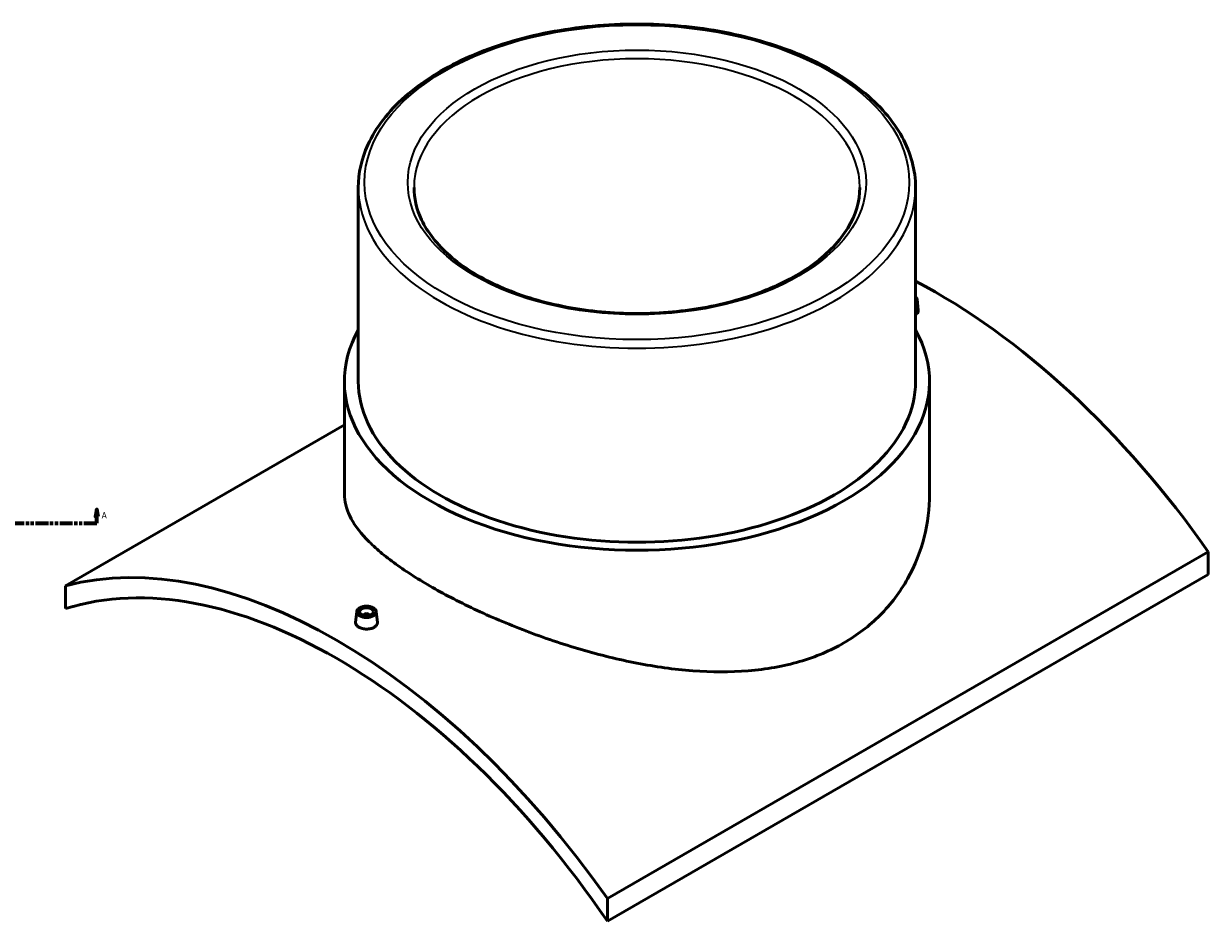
# Model space of a CAD drawing. Header units: millimetres. Extents: x -449 to 1833, y -500 to 2531.
# Tile 5 of 8: x 983 to 1833, y 713 to 1357. Entities that reach past the tile are written whole.
import ezdxf

# ---------------------------------------------------------------- set-up
doc = ezdxf.new("R2010")
doc.units = ezdxf.units.MM
doc.linetypes.add('DOUBLE_DASH_CHAIN', pattern=[1.2403, 0.6614, -0.0827, 0.1654, -0.0827, 0.1654, -0.0827])
for name, color, linetype, lineweight in [('Section Line (ANSI)', 7, 'DOUBLE_DASH_CHAIN', 70), ('Visible (ANSI)', 7, 'Continuous', 50), ('Visible Narrow (ANSI)', 7, 'Continuous', 35)]:
    doc.layers.add(name, color=color, linetype=linetype, lineweight=lineweight)
doc.styles.add('Label Text (ANSI)', font='tahoma.ttf')

# ---------------------------------------------------------------- blocks, each defined once
blk = doc.blocks.new('2dTransSection0')
at = {"layer": 'Section Line (ANSI)', "linetype": 'Continuous'}
for p, q in [((139.67, 1008.35), (138.67, 1003.35)), ((138.67, 1003.35), (140.67, 1003.35)), ((139.67, 1003.35), (139.67, 1008.35)), ((140.67, 1003.35), (139.67, 1008.35)), ((139.67, 998.35), (139.67, 1003.35)), ((1035.1, 1008.35), (1034.1, 1003.35)), ((1034.1, 1003.35), (1036.1, 1003.35)), ((1035.1, 1003.35), (1035.1, 1008.35)), ((1036.1, 1003.35), (1035.1, 1008.35)), ((1035.1, 998.35), (1035.1, 1003.35)), ((139.67, 998.35), (148.94, 998.35)), ((1025.83, 998.35), (1035.1, 998.35))]:
    blk.add_line(p, q, dxfattribs=at)
at = {"layer": 'Section Line (ANSI)', "linetype": 'DOUBLE_DASH_CHAIN', "ltscale": 14.009244}
blk.add_line((139.67, 998.35), (1035.1, 998.35), dxfattribs=at)
at = {"layer": 'Section Line (ANSI)', "linetype": 'Continuous', "flags": 128}
for points in [[(140.67, 1003.35), (139.67, 1008.35), (138.67, 1003.35), (140.67, 1003.35)], [(1036.1, 1003.35), (1035.1, 1008.35), (1034.1, 1003.35), (1036.1, 1003.35)]]:
    blk.add_lwpolyline(points, dxfattribs=at)
at = {"layer": 'Section Line (ANSI)'}
for points in [[(140.67, 1003.35), (139.67, 1008.35), (138.67, 1003.35), (140.67, 1003.35)], [(1036.1, 1003.35), (1035.1, 1008.35), (1034.1, 1003.35), (1036.1, 1003.35)]]:
    blk.add_solid(points, dxfattribs=at)
at = {"layer": 'Section Line (ANSI)', "char_height": 4.57, "attachment_point": 7, "style": 'Label Text (ANSI)'}
for insert in [(132.31, 1001.85), (1038.57, 1001.85)]:
    blk.add_mtext('A', dxfattribs=dict(at, insert=insert))

msp = doc.modelspace()

# ---------------------------------------------------------------- linework, layer by layer
at = {"layer": 'Visible (ANSI)'}
for p, q in [((1222.798, 1239.471), (1222.798, 1100.258)), ((1622.798, 1239.471), (1622.798, 1100.258)), ((1623.886, 1159.174), (1624.726, 1151.342)), ((1212.798, 1100.258), (1212.798, 1019.187)), ((1632.798, 1100.258), (1632.798, 1019.187)), ((1012.676, 953.457), (1212.798, 1068.998)), ((1832.92, 977.952), (1401.585, 728.921)), ((1832.92, 977.952), (1832.92, 961.613)), ((1401.585, 712.582), (1832.92, 961.613)), ((1012.676, 953.457), (1012.676, 937.118)), ((1221.711, 935.045), (1220.869, 927.207)), ((1226.697, 932.346), (1226.697, 932.149)), ((1230.697, 932.346), (1230.697, 932.149)), ((1235.684, 935.045), (1236.525, 927.213)), ((1401.585, 712.582), (1401.585, 728.921))]:
    msp.add_line(p, q, dxfattribs=at)
for centre, major_axis, start_param, end_param in [((1638.466, 783.049), (233, -403.568), 1.7249762, 2.4037603), ((1616.899, 1158.923), (7, 0), 5.7147443, 6.8516263), ((1422.798, 1100.258), (210, 0), 2.831748, 6.5930299), ((1422.798, 1100.258), (-200, 0), 0, 3.1415927), ((1207.131, 534.018), (-233, 403.568), 4.8665688, 6.1290055), ((1207.131, 534.018), (-225, 389.711), 4.8403236, 6.1552507), ((1228.697, 932.346), (-2, 0), 2.9638821, 6.4608959)]:
    msp.add_ellipse(centre, major_axis=major_axis, ratio=0.5773503, start_param=start_param, end_param=end_param, dxfattribs=at)
for major_axis in [(-7, 0), (5, 0)]:
    msp.add_ellipse((1228.697, 934.795), major_axis=major_axis, ratio=0.5773503, dxfattribs=at)
for points, knots in [([(1622.798, 1239.471), (1622.798, 1251.794), (1619.486, 1264.095), (1606.609, 1287.597), (1596.886, 1298.767), (1571.883, 1318.913), (1556.467, 1327.834), (1521.639, 1342.371), (1502.222, 1347.977), (1461.399, 1355.326), (1440.004, 1357.074), (1397.364, 1356.562), (1376.126, 1354.304), (1335.899, 1345.994), (1316.92, 1339.94), (1283.107, 1324.576), (1268.285, 1315.264), (1244.404, 1294.231), (1235.321, 1282.51), (1225.133, 1260.185), (1222.798, 1249.833), (1222.798, 1239.471)], [0.7853982, 0.7853982, 0.7853982, 0.7853982, 1.0917732, 1.0917732, 1.407153, 1.407153, 1.7302344, 1.7302344, 2.0539418, 2.0539418, 2.3770068, 2.3770068, 2.6998243, 2.6998243, 3.0229592, 3.0229592, 3.3467305, 3.3467305, 3.6693664, 3.6693664, 3.9269908, 3.9269908, 3.9269908, 3.9269908]), ([(1582.798, 1239.471), (1582.798, 1229.61), (1579.895, 1219.719), (1568.531, 1201.132), (1560.317, 1192.43), (1539.508, 1177.044), (1527.04, 1170.322), (1498.972, 1159.418), (1483.379, 1155.235), (1450.617, 1149.862), (1433.45, 1148.68), (1399.32, 1149.46), (1382.362, 1151.425), (1350.425, 1158.285), (1335.45, 1163.176), (1309.028, 1175.32), (1297.58, 1182.566), (1279.278, 1198.586), (1272.448, 1207.352), (1264.588, 1223.956), (1262.798, 1231.719), (1262.798, 1239.471)], [5.4977871, 5.4977871, 5.4977871, 5.4977871, 5.8371281, 5.8371281, 6.1606977, 6.1606977, 6.4762744, 6.4762744, 6.7918202, 6.7918202, 7.1081643, 7.1081643, 7.4247629, 7.4247629, 7.7409419, 7.7409419, 8.0562916, 8.0562916, 8.3726139, 8.3726139, 8.6393798, 8.6393798, 8.6393798, 8.6393798]), ([(1624.726, 1151.342), (1624.736, 1151.246), (1624.742, 1151.151), (1624.742, 1150.482), (1624.546, 1149.868), (1623.815, 1148.839), (1623.345, 1148.408), (1622.798, 1148.045)], [6.45130907, 6.45130907, 6.45130907, 6.45130907, 6.49947864, 6.49947864, 6.79493654, 6.79493654, 7.03951399, 7.03951399, 7.03951399, 7.03951399]), ([(1571.291, 912.464), (1566.55, 909.727), (1561.513, 907.216), (1550.915, 902.726), (1545.353, 900.748), (1533.79, 897.37), (1527.787, 895.97), (1515.438, 893.758), (1509.092, 892.946), (1489.7, 891.36), (1476.274, 891.444), (1449.347, 893.472), (1435.843, 895.411), (1409.775, 900.471), (1396.279, 903.775), (1369.344, 911.629), (1355.904, 916.175), (1336.496, 923.568), (1330.144, 926.129), (1317.788, 931.382), (1311.783, 934.073), (1300.219, 939.522), (1294.659, 942.279), (1284.069, 947.796), (1279.038, 950.557), (1269.573, 956.021), (1264.997, 958.807), (1256.283, 964.435), (1252.144, 967.277), (1244.405, 972.974), (1240.804, 975.829), (1234.213, 981.515), (1231.224, 984.347), (1223.246, 992.765), (1219.252, 998.284), (1214.028, 1008.997), (1212.798, 1014.196), (1212.798, 1019.187)], [0, 0, 0, 0, 2.0112679, 2.0112679, 4.0225358, 4.0225358, 6.0338037, 6.0338037, 8.0450716, 8.0450716, 12.0676075, 12.0676075, 16.0901433, 16.0901433, 20.1058128, 20.1058128, 24.1214824, 24.1214824, 26.1293172, 26.1293172, 28.137152, 28.137152, 30.1449868, 30.1449868, 32.1528215, 32.1528215, 34.1606563, 34.1606563, 36.1684911, 36.1684911, 38.1763259, 38.1763259, 40.1841607, 40.1841607, 44.1998302, 44.1998302, 48.2154998, 48.2154998, 48.2154998, 48.2154998]), ([(1632.798, 1019.187), (1632.798, 1009.123), (1631.564, 998.675), (1626.338, 978.083), (1622.346, 967.943), (1614.377, 953.732), (1611.39, 949.156), (1604.805, 940.436), (1601.206, 936.293), (1593.469, 928.528), (1589.331, 924.906), (1580.612, 918.242), (1576.031, 915.201), (1571.291, 912.464)], [112.5211429, 112.5211429, 112.5211429, 112.5211429, 116.5436787, 116.5436787, 120.5662145, 120.5662145, 122.5774824, 122.5774824, 124.5887504, 124.5887504, 126.6000183, 126.6000183, 128.6112862, 128.6112862, 128.6112862, 128.6112862]), ([(1234.245, 923.7), (1233.549, 923.298), (1232.667, 922.952), (1230.734, 922.501), (1229.683, 922.395), (1227.714, 922.409), (1226.664, 922.53), (1224.732, 923.003), (1223.85, 923.354), (1222.457, 924.158), (1221.854, 924.664), (1221.053, 925.77), (1220.855, 926.369), (1220.854, 927.022), (1220.86, 927.114), (1220.87, 927.207)], [0, 0, 0, 0, 0.2954579, 0.2954579, 0.5909158, 0.5909158, 0.8863241, 0.8863241, 1.1817324, 1.1817324, 1.4771407, 1.4771407, 1.772549, 1.772549, 1.8204984, 1.8204984, 1.8204984, 1.8204984]), ([(1236.524, 927.213), (1236.535, 927.118), (1236.54, 927.023), (1236.541, 926.354), (1236.344, 925.74), (1235.545, 924.614), (1234.941, 924.102), (1234.245, 923.7)], [4.08784426, 4.08784426, 4.08784426, 4.08784426, 4.13601383, 4.13601383, 4.43147173, 4.43147173, 4.72692962, 4.72692962, 4.72692962, 4.72692962])]:
    msp.add_open_spline(points, degree=3, knots=knots, dxfattribs=at)
at = {"layer": 'Visible Narrow (ANSI)'}
for major_axis in [(195.5, 0), (164.5, 0)]:
    msp.add_ellipse((1422.798, 1243.145), major_axis=major_axis, ratio=0.5773503, dxfattribs=at)
for major_axis, start_param, end_param in [((-160, 0), 3.1415927, 6.2831853), ((-200, 0), 0, 3.1415927)]:
    msp.add_ellipse((1422.798, 1239.471), major_axis=major_axis, ratio=0.5773503, start_param=start_param, end_param=end_param, dxfattribs=at)

# ---------------------------------------------------------------- block references
at = {"layer": 'Section Line (ANSI)'}
msp.add_blockref('2dTransSection0', (0, 0), dxfattribs=at)

doc.saveas('drawing.dxf')
